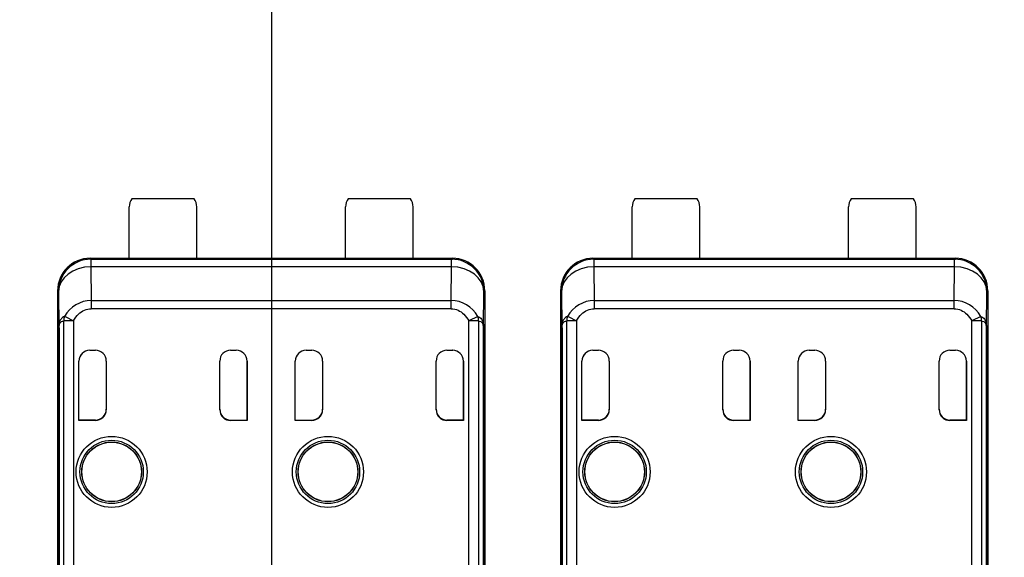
# Model space of a CAD drawing. Header units: millimetres. Extents: x 16 to 406, y 14 to 285.
# Tile 8 of 14: x 160 to 169, y 149 to 154. Entities that reach past the tile are written whole.
import ezdxf
from ezdxf.enums import TextEntityAlignment as Align
from ezdxf.lldxf.tags import DXFTag

# ---------------------------------------------------------------- set-up
doc = ezdxf.new("R2010")
doc.units = ezdxf.units.MM
doc.layers.add('4010-411-12610_S', color=7, linetype='Continuous')
doc.layers.add('Default', color=7, linetype='Continuous')
doc.styles.add('SEACAD_Arial', font='arial.ttf')
tags = doc.linetypes.add('CENTER2', pattern=[28.575, 19.05, -3.175, 3.175, -3.175]).pattern_tags.tags
tags[10:11] = [DXFTag(74, 4), DXFTag(75, 0), DXFTag(340, '0'), DXFTag(46, 0.0), DXFTag(50, 0.0), DXFTag(44, 0.0), DXFTag(45, 0.0)]
tags[8:9] = [DXFTag(74, 4), DXFTag(75, 0), DXFTag(340, '0'), DXFTag(46, 0.0), DXFTag(50, 0.0), DXFTag(44, 0.0), DXFTag(45, 0.0)]
tags[6:7] = [DXFTag(74, 4), DXFTag(75, 0), DXFTag(340, '0'), DXFTag(46, 0.0), DXFTag(50, 0.0), DXFTag(44, 0.0), DXFTag(45, 0.0)]
tags[4:5] = [DXFTag(74, 4), DXFTag(75, 0), DXFTag(340, '0'), DXFTag(46, 0.0), DXFTag(50, 0.0), DXFTag(44, 0.0), DXFTag(45, 0.0)]
doc.dimstyles.new('ISO', dxfattribs={"dimtxt": 5.25, "dimasz": 5.25, "dimexe": 2.625, "dimexo": 0, "dimgap": 1.3125, "dimtad": 1, "dimlfac": 2, "dimtxsty": 'SEACAD_Arial', "dimblk1": '_SE_FILLED', "dimblk2": '_SE_FILLED', "dimsah": 1, "dimcen": 2.625, "dimadec": 0, "dimazin": 0, "dimtfac": 0.5, "dimtdec": 3, "dimtmove": 0, "dimatfit": 3, "dimfxl": 1, "dimarcsym": 0})

# ---------------------------------------------------------------- blocks, each defined once
blk = doc.blocks.new('SEANNOT_GROUP5')
at = {"layer": 'Default', "color": 7, "linetype": 'CENTER2'}
blk.add_line((162.3324, 251.3927), (162.3324, 139.3927), dxfattribs=at)
blk = doc.blocks.new('SE1')
at = {"layer": '4010-411-12610_S', "color": 7, "linetype": 'Continuous'}
for p, q in [((161.6184, 152.4677), (161.0434, 152.4677)), ((163.6184, 152.4677), (163.0434, 152.4677)), ((166.2684, 152.4677), (165.6934, 152.4677)), ((168.2684, 152.4677), (167.6934, 152.4677)), ((161.0184, 151.9166), (161.0184, 152.3927)), ((161.6434, 151.9166), (161.6434, 152.3927)), ((163.0184, 151.9166), (163.0184, 152.3927)), ((163.6434, 151.9166), (163.6434, 152.3927)), ((165.6684, 151.9166), (165.6684, 152.3927)), ((166.2934, 151.9166), (166.2934, 152.3927)), ((167.6684, 151.9166), (167.6684, 152.3927)), ((168.2934, 151.9166), (168.2934, 152.3927)), ((160.6559, 151.9177), (161.0184, 151.9177)), ((160.6559, 151.9177), (160.6559, 151.9102)), ((160.6634, 151.9102), (160.6559, 151.9101)), ((160.6642, 151.9094), (160.6634, 151.9102)), ((160.6642, 151.9094), (160.6642, 151.8392)), ((160.6642, 151.9094), (163.9976, 151.9094)), ((163.9974, 151.8392), (160.6644, 151.8392)), ((160.6646, 151.8392), (160.667, 151.5281)), ((161.6434, 151.9166), (161.0184, 151.9166)), ((161.6434, 151.9177), (163.0184, 151.9177)), ((163.6434, 151.9166), (163.0184, 151.9166)), ((163.6434, 151.9177), (164.0059, 151.9177)), ((163.9947, 151.5281), (163.9972, 151.8392)), ((163.9984, 151.9102), (163.9976, 151.9094)), ((163.9976, 151.8392), (163.9976, 151.9094)), ((163.9984, 151.9102), (164.0059, 151.9102)), ((164.0059, 151.9177), (164.0059, 151.9101)), ((165.3059, 151.9177), (165.6684, 151.9177)), ((165.3059, 151.9177), (165.3059, 151.9102)), ((165.3134, 151.9102), (165.3059, 151.9101)), ((165.3142, 151.9094), (165.3134, 151.9102)), ((165.3142, 151.9094), (165.3142, 151.8392)), ((165.3142, 151.9094), (168.6476, 151.9094)), ((168.6474, 151.8392), (165.3144, 151.8392)), ((165.3146, 151.8392), (165.317, 151.5281)), ((166.2934, 151.9166), (165.6684, 151.9166)), ((166.2934, 151.9177), (167.6684, 151.9177)), ((168.2934, 151.9166), (167.6684, 151.9166)), ((168.2934, 151.9177), (168.6559, 151.9177)), ((168.6447, 151.5281), (168.6472, 151.8392)), ((168.6484, 151.9102), (168.6476, 151.9094)), ((168.6476, 151.8392), (168.6476, 151.9094)), ((168.6484, 151.9102), (168.6559, 151.9102)), ((168.6559, 151.9177), (168.6559, 151.9101)), ((160.3559, 151.6177), (160.3559, 146.8927)), ((160.3642, 151.6094), (160.3559, 151.6177)), ((160.3642, 151.6094), (160.3677, 151.2738)), ((164.2941, 151.2738), (164.2976, 151.6094)), ((164.3059, 151.6177), (164.2976, 151.6094)), ((164.3059, 151.6177), (164.3059, 146.8927)), ((165.0059, 151.6177), (165.0059, 146.8927)), ((165.0142, 151.6094), (165.0059, 151.6177)), ((165.0142, 151.6094), (165.0177, 151.2738)), ((168.9441, 151.2738), (168.9476, 151.6094)), ((168.9559, 151.6177), (168.9476, 151.6094)), ((168.9559, 151.6177), (168.9559, 146.8927)), ((160.6672, 151.5281), (163.9945, 151.5281)), ((160.6674, 151.5281), (160.6674, 151.4515)), ((163.9943, 151.4515), (163.9943, 151.5281)), ((165.3172, 151.5281), (168.6445, 151.5281)), ((165.3174, 151.5281), (165.3174, 151.4515)), ((168.6443, 151.4515), (168.6443, 151.5281)), ((160.4204, 151.3805), (160.4253, 151.3779)), ((160.4253, 151.3779), (160.5028, 151.3377)), ((163.9943, 151.4515), (160.6674, 151.4515)), ((164.2415, 151.3806), (164.159, 151.3377)), ((165.0704, 151.3805), (165.0753, 151.3779)), ((165.0753, 151.3779), (165.1528, 151.3377)), ((168.6443, 151.4515), (165.3174, 151.4515)), ((168.8915, 151.3806), (168.809, 151.3377)), ((160.4132, 147.5692), (160.4132, 151.3377)), ((160.5028, 151.3377), (160.4132, 151.3377)), ((160.5028, 151.3377), (160.5028, 147.6003)), ((164.2486, 151.3377), (164.159, 151.3377)), ((164.159, 147.6003), (164.159, 151.3377)), ((164.2486, 151.3377), (164.2486, 147.5713)), ((165.0632, 147.5692), (165.0632, 151.3377)), ((165.1528, 151.3377), (165.0632, 151.3377)), ((165.1528, 151.3377), (165.1528, 147.6003)), ((168.8986, 151.3377), (168.809, 151.3377)), ((168.809, 147.6003), (168.809, 151.3377)), ((168.8986, 151.3377), (168.8986, 147.5713)), ((160.3677, 146.3796), (160.3677, 151.2738)), ((160.3703, 151.2738), (160.3677, 151.2738)), ((160.3703, 151.2738), (160.3703, 146.3796)), ((164.2941, 151.2738), (164.2914, 151.2738)), ((164.2914, 151.2738), (164.2914, 146.3796)), ((164.2941, 151.2738), (164.2941, 146.3796)), ((165.0177, 146.3796), (165.0177, 151.2738)), ((165.0203, 151.2738), (165.0177, 151.2738)), ((165.0203, 151.2738), (165.0203, 146.3796)), ((168.9441, 151.2738), (168.9414, 151.2738)), ((168.9414, 151.2738), (168.9414, 146.3796)), ((168.9441, 151.2738), (168.9441, 146.3796)), ((160.6531, 151.0677), (160.7059, 151.0677)), ((161.9559, 151.0677), (162.0086, 151.0677)), ((162.6531, 151.0677), (162.7059, 151.0677)), ((163.9559, 151.0677), (164.0086, 151.0677)), ((165.3031, 151.0677), (165.3559, 151.0677)), ((166.6059, 151.0677), (166.6586, 151.0677)), ((167.3031, 151.0677), (167.3559, 151.0677)), ((168.6059, 151.0677), (168.6586, 151.0677)), ((160.5531, 150.4177), (160.5531, 150.9677)), ((160.5538, 150.9677), (160.5531, 150.9677)), ((160.5538, 150.4212), (160.5538, 150.9677)), ((160.8059, 150.9677), (160.8059, 150.5177)), ((161.8559, 150.5177), (161.8559, 150.9677)), ((162.1079, 150.4212), (162.1079, 150.9677)), ((162.1086, 150.9677), (162.1079, 150.9677)), ((162.1086, 150.9677), (162.1086, 150.4177)), ((162.5531, 150.4177), (162.5531, 150.9677)), ((162.5538, 150.9677), (162.5531, 150.9677)), ((162.5538, 150.4212), (162.5538, 150.9677)), ((162.8059, 150.9677), (162.8059, 150.5177)), ((163.8559, 150.5177), (163.8559, 150.9677)), ((164.1079, 150.4212), (164.1079, 150.9677)), ((164.1086, 150.9677), (164.1079, 150.9677)), ((164.1086, 150.9677), (164.1086, 150.4177)), ((165.2031, 150.4177), (165.2031, 150.9677)), ((165.2038, 150.9677), (165.2031, 150.9677)), ((165.2038, 150.4212), (165.2038, 150.9677)), ((165.4559, 150.9677), (165.4559, 150.5177)), ((166.5059, 150.5177), (166.5059, 150.9677)), ((166.7579, 150.4212), (166.7579, 150.9677)), ((166.7586, 150.9677), (166.7579, 150.9677)), ((166.7586, 150.9677), (166.7586, 150.4177)), ((167.2031, 150.4177), (167.2031, 150.9677)), ((167.2038, 150.9677), (167.2031, 150.9677)), ((167.2038, 150.4212), (167.2038, 150.9677)), ((167.4559, 150.9677), (167.4559, 150.5177)), ((168.5059, 150.5177), (168.5059, 150.9677)), ((168.7579, 150.4212), (168.7579, 150.9677)), ((168.7586, 150.9677), (168.7579, 150.9677)), ((168.7586, 150.9677), (168.7586, 150.4177)), ((160.5538, 150.4212), (160.5531, 150.4177)), ((160.7059, 150.4177), (160.5531, 150.4177)), ((160.7059, 150.4212), (160.5538, 150.4212)), ((160.7059, 150.4177), (160.7059, 150.4212)), ((161.9559, 150.4212), (162.1079, 150.4212)), ((161.9559, 150.4212), (161.9559, 150.4177)), ((162.1086, 150.4177), (161.9559, 150.4177)), ((162.1079, 150.4212), (162.1086, 150.4177)), ((162.5538, 150.4212), (162.5531, 150.4177)), ((162.7059, 150.4177), (162.5531, 150.4177)), ((162.5538, 150.4212), (162.7059, 150.4212)), ((162.7059, 150.4177), (162.7059, 150.4212)), ((164.1079, 150.4212), (163.9559, 150.4212)), ((163.9559, 150.4212), (163.9559, 150.4177)), ((164.1086, 150.4177), (163.9559, 150.4177)), ((164.1079, 150.4212), (164.1086, 150.4177)), ((165.2038, 150.4212), (165.2031, 150.4177)), ((165.3559, 150.4177), (165.2031, 150.4177)), ((165.3559, 150.4212), (165.2038, 150.4212)), ((165.3559, 150.4177), (165.3559, 150.4212)), ((166.6059, 150.4212), (166.7579, 150.4212)), ((166.6059, 150.4212), (166.6059, 150.4177)), ((166.7586, 150.4177), (166.6059, 150.4177)), ((166.7579, 150.4212), (166.7586, 150.4177)), ((167.2038, 150.4212), (167.2031, 150.4177)), ((167.3559, 150.4177), (167.2031, 150.4177)), ((167.2038, 150.4212), (167.3559, 150.4212)), ((167.3559, 150.4177), (167.3559, 150.4212)), ((168.7579, 150.4212), (168.6059, 150.4212)), ((168.6059, 150.4212), (168.6059, 150.4177)), ((168.7586, 150.4177), (168.6059, 150.4177)), ((168.7579, 150.4212), (168.7586, 150.4177))]:
    blk.add_line(p, q, dxfattribs=at)
for centre, radius in [((160.8559, 149.9427), 0.3285), ((160.8559, 149.9427), 0.2929), ((160.8559, 149.9427), 0.2761), ((160.8559, 149.9427), 0.275), ((162.8559, 149.9427), 0.3285), ((162.8559, 149.9427), 0.2929), ((162.8559, 149.9427), 0.2761), ((162.8559, 149.9427), 0.275), ((165.5059, 149.9427), 0.3285), ((165.5059, 149.9427), 0.2929), ((165.5059, 149.9427), 0.2761), ((165.5059, 149.9427), 0.275), ((167.5059, 149.9427), 0.3285), ((167.5059, 149.9427), 0.2929), ((167.5059, 149.9427), 0.2761), ((167.5059, 149.9427), 0.275)]:
    blk.add_circle(centre, radius, dxfattribs=at)
for centre, radius, start, end in [((161.1434, 152.3927), 0.125, 143.1301, 180), ((161.5184, 152.3927), 0.125, 0, 36.8699), ((163.1434, 152.3927), 0.125, 143.1301, 180), ((163.5184, 152.3927), 0.125, 0, 36.8699), ((165.7934, 152.3927), 0.125, 143.1301, 180), ((166.1684, 152.3927), 0.125, 0, 36.8699), ((167.7934, 152.3927), 0.125, 143.1301, 180), ((168.1684, 152.3927), 0.125, 0, 36.8699), ((160.6642, 151.6093), 0.3, 90.00436, 179.99716), ((163.9975, 151.6093), 0.3, 0.00397, 89.99564), ((165.3142, 151.6093), 0.3, 90.00436, 179.99716), ((168.6475, 151.6093), 0.3, 0.00397, 89.99564), ((160.6736, 151.2374), 0.2908, 91.25693, 150.52506), ((163.9885, 151.2375), 0.2907, 29.48442, 88.81258), ((165.3236, 151.2374), 0.2908, 91.25693, 150.52506), ((168.6385, 151.2375), 0.2907, 29.48442, 88.81258), ((160.521, 151.3414), 0.1079, 158.80787, 181.99039), ((164.1421, 151.342), 0.1067, 357.68902, 21.18316), ((165.171, 151.3414), 0.1079, 158.80787, 181.99039), ((168.7921, 151.342), 0.1067, 357.68902, 21.18316), ((160.7059, 150.9677), 0.1, 0, 90), ((161.9559, 150.9677), 0.1, 90, 180), ((162.7059, 150.9677), 0.1, 0, 90), ((163.9559, 150.9677), 0.1, 90, 180), ((165.3559, 150.9677), 0.1, 0, 90), ((166.6059, 150.9677), 0.1, 90, 180), ((167.3559, 150.9677), 0.1, 0, 90), ((168.6059, 150.9677), 0.1, 90, 180)]:
    blk.add_arc(centre, radius, start, end, dxfattribs=at)
for centre, major_axis, ratio, start_param, end_param in [((160.6559, 151.6177), (0.2121, -0.2121), 0.999924, 2.356207, 3.926956), ((160.6642, 151.6094), (0.3, 0.0031), 0.766027, 1.562157, 3.128038), ((163.9976, 151.6094), (0.3, -0.0031), 0.766027, 0.013567, 1.579437), ((164.0059, 151.6177), (-0.2121, -0.2121), 0.999924, 2.35623, 3.926978), ((165.3059, 151.6177), (0.2121, -0.2121), 0.999924, 2.356207, 3.926956), ((165.3142, 151.6094), (0.3, 0.0031), 0.766027, 1.562157, 3.128038), ((168.6476, 151.6094), (0.3, -0.0031), 0.766027, 0.013567, 1.579437), ((168.6559, 151.6177), (-0.2121, -0.2121), 0.999924, 2.35623, 3.926978), ((160.6531, 150.9677), (0.1, 0), 0.999994, 1.570796, 3.141593), ((160.6538, 150.9677), (0.1, 0), 0.999994, 1.57081, 3.141593), ((162.0079, 150.9677), (-0.1, 0), 0.999994, 3.141593, 4.712389), ((162.0086, 150.9677), (-0.1, 0), 0.999994, 3.141593, 4.712389), ((162.6531, 150.9677), (0.1, 0), 0.999994, 1.570796, 3.141593), ((162.6538, 150.9677), (0.1, 0), 0.999994, 1.570796, 3.141593), ((164.0079, 150.9677), (-0.1, 0), 0.999994, 3.141593, 4.712375), ((164.0086, 150.9677), (-0.1, 0), 0.999994, 3.141593, 4.712389), ((165.3031, 150.9677), (0.1, 0), 0.999994, 1.570796, 3.141593), ((165.3038, 150.9677), (0.1, 0), 0.999994, 1.57081, 3.141593), ((166.6579, 150.9677), (-0.1, 0), 0.999994, 3.141593, 4.712389), ((166.6586, 150.9677), (-0.1, 0), 0.999994, 3.141593, 4.712389), ((167.3031, 150.9677), (0.1, 0), 0.999994, 1.570796, 3.141593), ((167.3038, 150.9677), (0.1, 0), 0.999994, 1.570796, 3.141593), ((168.6579, 150.9677), (-0.1, 0), 0.999994, 3.141593, 4.712375), ((168.6586, 150.9677), (-0.1, 0), 0.999994, 3.141593, 4.712389), ((160.7059, 150.5212), (0, 0.1), 0.999848, 3.141592, 4.712389), ((160.7059, 150.5177), (0, 0.1), 0.999848, 3.141593, 4.712389), ((161.9559, 150.5212), (0, 0.1), 0.999848, 1.570796, 3.141593), ((161.9559, 150.5177), (0, 0.1), 0.999848, 1.570796, 3.141593), ((162.7059, 150.5212), (0, 0.1), 0.999848, 3.141592, 4.712389), ((162.7059, 150.5177), (0, 0.1), 0.999848, 3.141593, 4.712389), ((163.9559, 150.5212), (0, 0.1), 0.999848, 1.570796, 3.141601), ((163.9559, 150.5177), (0, 0.1), 0.999848, 1.570796, 3.141601), ((165.3559, 150.5212), (0, 0.1), 0.999848, 3.141592, 4.712389), ((165.3559, 150.5177), (0, 0.1), 0.999848, 3.141593, 4.712389), ((166.6059, 150.5212), (0, 0.1), 0.999848, 1.570796, 3.141593), ((166.6059, 150.5177), (0, 0.1), 0.999848, 1.570796, 3.141593), ((167.3559, 150.5212), (0, 0.1), 0.999848, 3.141592, 4.712389), ((167.3559, 150.5177), (0, 0.1), 0.999848, 3.141593, 4.712389), ((168.6059, 150.5212), (0, 0.1), 0.999848, 1.570796, 3.141601), ((168.6059, 150.5177), (0, 0.1), 0.999848, 1.570796, 3.141601)]:
    blk.add_ellipse(centre, major_axis=major_axis, ratio=ratio, start_param=start_param, end_param=end_param, dxfattribs=at)
for points, knots in [([(160.4204, 151.3805), (160.4172, 151.3788), (160.4082, 151.3741), (160.3973, 151.3656), (160.3874, 151.3549), (160.3806, 151.3448), (160.375, 151.3323), (160.371, 151.3159), (160.3683, 151.2965), (160.3679, 151.2817), (160.3677, 151.2738)], [0, 0, 0, 0, 0.103499, 0.29232, 0.407301, 0.532909, 0.64319, 0.751757, 0.866674, 1, 1, 1, 1]), ([(164.2415, 151.3806), (164.2482, 151.3769), (164.2603, 151.37), (164.2735, 151.3566), (164.284, 151.3407), (164.2924, 151.3139), (164.2935, 151.2877), (164.2941, 151.2738)], [0, 0, 0, 0, 0.22116, 0.406893, 0.558337, 0.7658, 1, 1, 1, 1]), ([(165.0704, 151.3805), (165.0672, 151.3788), (165.0582, 151.3741), (165.0473, 151.3656), (165.0374, 151.3549), (165.0306, 151.3448), (165.025, 151.3323), (165.021, 151.3159), (165.0183, 151.2965), (165.0179, 151.2817), (165.0177, 151.2738)], [0, 0, 0, 0, 0.103499, 0.29232, 0.407301, 0.532909, 0.64319, 0.751757, 0.866674, 1, 1, 1, 1]), ([(168.8915, 151.3806), (168.8982, 151.3769), (168.9103, 151.37), (168.9235, 151.3566), (168.934, 151.3407), (168.9424, 151.3139), (168.9435, 151.2877), (168.9441, 151.2738)], [0, 0, 0, 0, 0.22116, 0.406893, 0.558337, 0.7658, 1, 1, 1, 1]), ([(160.3703, 151.2738), (160.3705, 151.278), (160.371, 151.2907), (160.3734, 151.3039), (160.3762, 151.313), (160.3788, 151.3197), (160.3864, 151.3296), (160.3979, 151.3349), (160.4096, 151.337), (160.4132, 151.3377)], [0, 0, 0, 0, 0.082466, 0.249738, 0.305201, 0.359595, 0.470754, 0.837658, 1, 1, 1, 1]), ([(164.2486, 151.3377), (164.2517, 151.3371), (164.2634, 151.335), (164.2751, 151.3301), (164.283, 151.3197), (164.2855, 151.313), (164.2879, 151.3053), (164.2902, 151.2951), (164.291, 151.2825), (164.2913, 151.276), (164.2914, 151.2738)], [0, 0, 0, 0, 0.139359, 0.528699, 0.63957, 0.693828, 0.749169, 0.871848, 0.954914, 1, 1, 1, 1]), ([(165.0203, 151.2738), (165.0205, 151.278), (165.021, 151.2907), (165.0234, 151.3039), (165.0262, 151.313), (165.0288, 151.3197), (165.0364, 151.3296), (165.0479, 151.3349), (165.0596, 151.337), (165.0632, 151.3377)], [0, 0, 0, 0, 0.082466, 0.249738, 0.305201, 0.359595, 0.470754, 0.837658, 1, 1, 1, 1]), ([(168.8986, 151.3377), (168.9017, 151.3371), (168.9134, 151.335), (168.9251, 151.3301), (168.933, 151.3197), (168.9355, 151.313), (168.9379, 151.3053), (168.9402, 151.2951), (168.941, 151.2825), (168.9413, 151.276), (168.9414, 151.2738)], [0, 0, 0, 0, 0.139359, 0.528699, 0.63957, 0.693828, 0.749169, 0.871848, 0.954914, 1, 1, 1, 1])]:
    blk.add_open_spline(points, degree=3, knots=knots, dxfattribs=at)
for points in [[(160.5028, 151.3377), (160.5171, 151.3628), (160.5485, 151.4048), (160.6035, 151.4414), (160.6452, 151.4508), (160.6674, 151.4515)], [(163.9943, 151.4515), (164.0172, 151.4506), (164.0598, 151.441), (164.1145, 151.4034), (164.1451, 151.3622), (164.159, 151.3377)], [(165.1528, 151.3377), (165.1671, 151.3628), (165.1985, 151.4048), (165.2535, 151.4414), (165.2952, 151.4508), (165.3174, 151.4515)], [(168.6443, 151.4515), (168.6672, 151.4506), (168.7098, 151.441), (168.7645, 151.4034), (168.7951, 151.3622), (168.809, 151.3377)]]:
    blk.add_open_spline(points, degree=3, dxfattribs=at)
blk = doc.blocks.new('DMBLK7')
at = {"layer": 'Default', "linetype": 'Continuous'}
for points in [[(146.3324, 126.6067), (146.3324, 128.3567), (141.0824, 127.4817)], [(178.3324, 126.6067), (183.5824, 127.4817), (178.3324, 128.3567)]]:
    blk.add_hatch(color=7, dxfattribs=at).paths.add_polyline_path(points)
at = {"layer": 'Default', "color": 7, "linetype": 'Continuous'}
for p, q in [((141.0824, 167.2597), (141.0824, 124.8567)), ((183.5824, 167.2597), (183.5824, 124.8567)), ((183.5824, 127.4817), (141.0824, 127.4817))]:
    blk.add_line(p, q, dxfattribs=at)
at = {"layer": 'Default', "color": 7, "linetype": 'Continuous', "style": 'SEACAD_Arial'}
blk.add_text('85', height=5.25, dxfattribs=at).set_placement((158.2237, 134.0442), align=Align.TOP_LEFT)
blk = doc.blocks.new('_SE_FILLED')
at = {"color": 0}
blk.add_line((0, 0), (-1, 0), dxfattribs=at)
blk.add_solid([(0, 0), (-1, -0.1665), (-1, 0.1665), (0, 0)], dxfattribs=at)
blk = doc.blocks.new('DMBLK8')
at = {"layer": 'Default', "linetype": 'Continuous'}
for points in [[(115.0824, 116.1067), (115.0824, 117.8567), (109.8324, 116.9817)], [(209.5824, 116.1067), (214.8324, 116.9817), (209.5824, 117.8567)]]:
    blk.add_hatch(color=7, dxfattribs=at).paths.add_polyline_path(points)
at = {"layer": 'Default', "color": 7, "linetype": 'Continuous'}
for p, q in [((109.8324, 178.9991), (109.8324, 114.3567)), ((214.8324, 178.9991), (214.8324, 114.3567)), ((214.8324, 116.9817), (109.8324, 116.9817))]:
    blk.add_line(p, q, dxfattribs=at)
at = {"layer": 'Default', "color": 7, "linetype": 'Continuous', "style": 'SEACAD_Arial'}
blk.add_text('210', height=5.25, dxfattribs=at).set_placement((156.1693, 123.5442), align=Align.TOP_LEFT)

msp = doc.modelspace()

# ---------------------------------------------------------------- block references
at = {"layer": 'Default'}
for name in ['SEANNOT_GROUP5', 'SE1']:
    msp.add_blockref(name, (0, 0), dxfattribs=at)

# ---------------------------------------------------------------- dimensions: what is measured, and where the dimension line sits
at = {"layer": 'Default', "color": 7, "linetype": 'Continuous'}
dim = msp.add_linear_dim(base=(214.8324, 116.9817), p1=(214.8324, 178.9991), p2=(109.8324, 178.9991), angle=180, text='\\A1;<>', dimstyle='ISO', dxfattribs=at)
dim.commit()
dim.dimension.update_dxf_attribs({"geometry": 'DMBLK8', "text_midpoint": (162.3324, 116.9817), "dimtype": 161})
dim = msp.add_linear_dim(base=(141.0824, 127.4817), p1=(183.5824, 174.2597), p2=(141.0824, 174.2597), text='\\A1;<>', dimstyle='ISO', dxfattribs=at)
dim.commit()
dim.dimension.update_dxf_attribs({"geometry": 'DMBLK7', "text_midpoint": (162.3324, 127.4817), "dimtype": 160})

doc.saveas('drawing.dxf')
